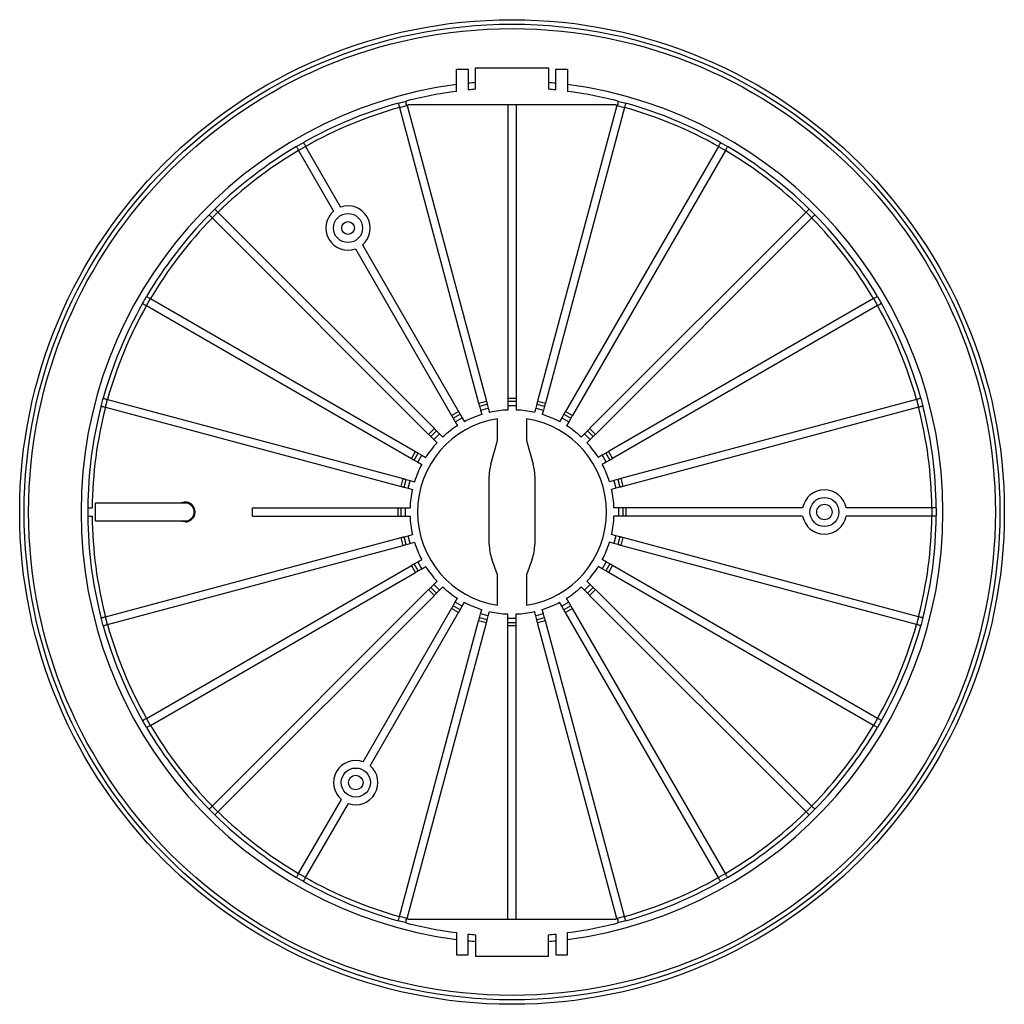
# Model space of a CAD drawing. Header units: millimetres. Extents: x 58 to 113, y 15 to 163.
# Tile 2 of 2: x 58 to 102, y 119 to 163. Entities that reach past the tile are written whole.
import ezdxf

# ---------------------------------------------------------------- set-up
doc = ezdxf.new("R2010")
doc.units = ezdxf.units.MM

msp = doc.modelspace()

# ---------------------------------------------------------------- linework, layer by layer
at = {"color": 7, "linetype": 'Continuous', "lineweight": 25}
for p, q in [((77.967, 159.3607), (77.967, 160.3586)), ((77.967, 160.3586), (78.487, 160.3586)), ((78.487, 160.3586), (78.487, 159.4221)), ((78.8178, 159.4535), (78.8178, 160.411)), ((78.8178, 160.411), (82.0778, 160.411)), ((82.0778, 160.411), (82.0778, 159.4535)), ((82.4086, 159.4221), (82.4086, 160.3586)), ((82.4086, 160.3586), (82.9286, 160.3586)), ((82.9286, 160.3586), (82.9286, 159.3607)), ((75.3665, 158.8311), (75.7142, 158.9243)), ((75.7176, 158.7509), (75.7176, 158.9118)), ((85.178, 158.9118), (85.178, 158.7509)), ((85.1813, 158.9243), (85.5291, 158.8311)), ((75.4183, 158.6379), (75.766, 158.7311)), ((75.4183, 158.6379), (78.9574, 145.4298)), ((75.7607, 158.7509), (75.7176, 158.7509)), ((75.766, 158.7311), (79.3051, 145.523)), ((75.847, 158.7509), (75.806, 158.7509)), ((80.2678, 158.7509), (75.847, 158.7509)), ((80.2678, 158.7509), (80.2678, 145.6497)), ((80.6278, 158.7509), (80.2678, 158.7509)), ((80.6278, 158.7509), (80.6278, 145.6497)), ((85.0486, 158.7509), (80.6278, 158.7509)), ((85.1296, 158.7311), (81.5905, 145.523)), ((85.4773, 158.6379), (81.9382, 145.4298)), ((85.0896, 158.7509), (85.0486, 158.7509)), ((85.1296, 158.7311), (85.4773, 158.6379)), ((85.178, 158.7509), (85.1349, 158.7509)), ((70.8115, 156.8935), (71.1233, 157.0735)), ((70.9115, 156.7203), (71.2233, 156.9003)), ((70.9115, 156.7203), (72.4783, 154.0064)), ((71.2233, 156.9003), (72.7901, 154.1864)), ((89.6723, 156.9003), (82.8353, 145.0582)), ((89.9841, 156.7203), (83.1471, 144.8782)), ((89.6723, 156.9003), (89.9841, 156.7203)), ((89.7723, 157.0735), (90.0841, 156.8935)), ((66.9132, 153.843), (67.1678, 154.0975)), ((93.7278, 154.0975), (93.9824, 153.843)), ((67.0546, 153.7015), (67.3092, 153.9561)), ((67.0546, 153.7015), (76.7236, 144.0325)), ((67.3092, 153.9561), (76.9782, 144.2871)), ((93.5864, 153.9561), (83.9174, 144.2871)), ((93.841, 153.7015), (84.172, 144.0325)), ((93.5864, 153.9561), (93.841, 153.7015)), ((73.4518, 152.3203), (77.7485, 144.8782)), ((73.7636, 152.5003), (78.0603, 145.0582)), ((63.9373, 149.8874), (64.1173, 150.1992)), ((64.1105, 149.7874), (64.2905, 150.0992)), ((64.2905, 150.0992), (76.1325, 143.2622)), ((96.6051, 150.0992), (84.7631, 143.2622)), ((96.6051, 150.0992), (96.7851, 149.7874)), ((96.7783, 150.1992), (96.9583, 149.8874)), ((64.1105, 149.7874), (75.9525, 142.9504)), ((96.7851, 149.7874), (84.9431, 142.9504)), ((62.0865, 145.2965), (62.1797, 145.6442)), ((80.2678, 145.6497), (80.6278, 145.6497)), ((80.2678, 145.6497), (80.2678, 145.5098)), ((80.6278, 145.6497), (80.6278, 145.5098)), ((98.7159, 145.6442), (98.8091, 145.2965)), ((62.2797, 145.2447), (62.3728, 145.5925)), ((62.2797, 145.2447), (75.4878, 141.7056)), ((62.3728, 145.5925), (75.5809, 142.0533)), ((78.9574, 145.4298), (79.3051, 145.523)), ((78.9936, 145.2947), (79.3413, 145.3878)), ((78.9936, 145.2947), (79.042, 145.1141)), ((79.042, 145.1141), (79.3897, 145.2073)), ((79.3413, 145.3878), (79.3897, 145.2073)), ((79.3897, 145.2073), (79.4424, 145.0107)), ((80.2678, 145.5098), (80.6278, 145.5098)), ((80.2678, 145.5098), (80.2678, 145.3229)), ((80.2678, 145.3229), (80.6278, 145.3229)), ((80.2678, 145.3229), (80.2678, 145.1194)), ((80.6278, 145.5098), (80.6278, 145.3229)), ((80.6278, 145.3229), (80.6278, 145.1194)), ((81.5059, 145.2073), (81.4532, 145.0107)), ((81.5543, 145.3878), (81.5059, 145.2073)), ((81.5059, 145.2073), (81.8536, 145.1141)), ((81.5543, 145.3878), (81.902, 145.2947)), ((81.5905, 145.523), (81.9382, 145.4298)), ((81.902, 145.2947), (81.8536, 145.1141)), ((98.5228, 145.5925), (85.3147, 142.0533)), ((98.6159, 145.2447), (85.4078, 141.7056)), ((98.5228, 145.5925), (98.6159, 145.2447)), ((77.7485, 144.8782), (78.0603, 145.0582)), ((77.8185, 144.757), (78.1302, 144.937)), ((77.9119, 144.5952), (78.2237, 144.7752)), ((78.1302, 144.937), (78.2237, 144.7752)), ((78.2237, 144.7752), (78.3255, 144.5989)), ((79.042, 145.1141), (79.0946, 144.9175)), ((81.8536, 145.1141), (81.801, 144.9175)), ((82.6719, 144.7752), (82.5701, 144.5989)), ((82.7653, 144.937), (82.6719, 144.7752)), ((82.6719, 144.7752), (82.9837, 144.5952)), ((82.7653, 144.937), (83.0771, 144.757)), ((82.8353, 145.0582), (83.1471, 144.8782)), ((77.8185, 144.757), (77.9119, 144.5952)), ((77.9119, 144.5952), (78.0137, 144.4189)), ((79.7978, 143.7611), (79.7978, 144.7326)), ((81.0978, 144.7326), (81.0978, 143.7611)), ((82.9837, 144.5952), (82.8819, 144.4189)), ((83.0771, 144.757), (82.9837, 144.5952)), ((76.7236, 144.0325), (76.9782, 144.2871)), ((76.8226, 143.9336), (77.0771, 144.1882)), ((76.8226, 143.9336), (76.9547, 143.8015)), ((76.9547, 143.8015), (77.2092, 144.056)), ((77.0771, 144.1882), (77.2092, 144.056)), ((77.2092, 144.056), (77.3532, 143.9121)), ((83.6863, 144.056), (83.5424, 143.9121)), ((83.8185, 144.1882), (83.6863, 144.056)), ((83.6863, 144.056), (83.9409, 143.8015)), ((83.8185, 144.1882), (84.073, 143.9336)), ((83.9174, 144.2871), (84.172, 144.0325)), ((84.073, 143.9336), (83.9409, 143.8015)), ((76.9547, 143.8015), (77.0986, 143.6575)), ((79.5013, 142.6975), (79.7978, 143.7611)), ((81.0978, 143.7611), (81.3943, 142.6975)), ((83.9409, 143.8015), (83.797, 143.6575)), ((75.9525, 142.9504), (76.1325, 143.2622)), ((76.0737, 142.8805), (76.2537, 143.1922)), ((76.2355, 142.787), (76.4155, 143.0988)), ((76.2537, 143.1922), (76.4155, 143.0988)), ((76.4155, 143.0988), (76.5918, 142.997)), ((84.4801, 143.0988), (84.3038, 142.997)), ((84.6419, 143.1922), (84.4801, 143.0988)), ((84.4801, 143.0988), (84.6601, 142.787)), ((84.6419, 143.1922), (84.8219, 142.8805)), ((84.7631, 143.2622), (84.9431, 142.9504)), ((76.0737, 142.8805), (76.2355, 142.787)), ((76.2355, 142.787), (76.4118, 142.6853)), ((84.6601, 142.787), (84.4838, 142.6853)), ((84.8219, 142.8805), (84.6601, 142.787)), ((79.4278, 139.1323), (79.4278, 142.1604)), ((81.4678, 142.1604), (81.4678, 139.1323)), ((75.4878, 141.7056), (75.5809, 142.0533)), ((75.6229, 141.6694), (75.7161, 142.0171)), ((75.7161, 142.0171), (75.8966, 141.9688)), ((75.8034, 141.621), (75.8966, 141.9688)), ((75.8966, 141.9688), (76.0932, 141.9161)), ((84.999, 141.9688), (84.8024, 141.9161)), ((85.1795, 142.0171), (84.999, 141.9688)), ((84.999, 141.9688), (85.0922, 141.621)), ((85.1795, 142.0171), (85.2727, 141.6694)), ((85.3147, 142.0533), (85.4078, 141.7056)), ((75.6229, 141.6694), (75.8034, 141.621)), ((75.8034, 141.621), (76, 141.5684)), ((85.0922, 141.621), (84.8956, 141.5684)), ((85.2727, 141.6694), (85.0922, 141.621)), ((61.8289, 140.1629), (61.8289, 140.9629)), ((61.487, 140.7429), (61.487, 140.3829)), ((61.487, 140.7429), (61.6879, 140.7429)), ((61.487, 140.3829), (61.6879, 140.3829)), ((68.8478, 140.7429), (75.361, 140.7429)), ((68.8478, 140.3829), (68.8478, 140.7429)), ((68.8478, 140.3829), (75.361, 140.3829)), ((75.361, 140.3829), (75.361, 140.7429)), ((75.361, 140.7429), (75.5009, 140.7429)), ((75.361, 140.3829), (75.5009, 140.3829)), ((75.5009, 140.3829), (75.5009, 140.7429)), ((75.5009, 140.7429), (75.6878, 140.7429)), ((75.5009, 140.3829), (75.6878, 140.3829)), ((75.6878, 140.3829), (75.6878, 140.7429)), ((75.6878, 140.7429), (75.8914, 140.7429)), ((75.6878, 140.3829), (75.8914, 140.3829)), ((85.2078, 140.7429), (85.0042, 140.7429)), ((85.2078, 140.3829), (85.0042, 140.3829)), ((85.2078, 140.7429), (85.2078, 140.3829)), ((85.3947, 140.7429), (85.2078, 140.7429)), ((85.3947, 140.3829), (85.2078, 140.3829)), ((85.3947, 140.7429), (85.3947, 140.3829)), ((85.5346, 140.7429), (85.3947, 140.7429)), ((85.5346, 140.3829), (85.3947, 140.3829)), ((85.5346, 140.7429), (85.5346, 140.3829)), ((93.4351, 140.7429), (85.5346, 140.7429)), ((93.4351, 140.3829), (85.5346, 140.3829)), ((99.2086, 140.7429), (95.3821, 140.7429)), ((99.2086, 140.3829), (95.3821, 140.3829)), ((99.2086, 140.7429), (99.2086, 140.3829)), ((99.4086, 140.7429), (99.2086, 140.7429)), ((99.4086, 140.3829), (99.2086, 140.3829)), ((99.4086, 140.7429), (99.4086, 140.3829)), ((75.6229, 139.4565), (75.8034, 139.5048)), ((75.8034, 139.5048), (76, 139.5575)), ((75.8966, 139.1571), (75.8034, 139.5048)), ((85.0922, 139.5048), (84.8956, 139.5575)), ((85.0922, 139.5048), (84.999, 139.1571)), ((85.2727, 139.4565), (85.0922, 139.5048)), ((62.2797, 135.8811), (75.4878, 139.4202)), ((62.3728, 135.5334), (75.5809, 139.0725)), ((75.5809, 139.0725), (75.4878, 139.4202)), ((75.7161, 139.1087), (75.6229, 139.4565)), ((75.7161, 139.1087), (75.8966, 139.1571)), ((75.8966, 139.1571), (76.0932, 139.2098)), ((84.999, 139.1571), (84.8024, 139.2098)), ((85.1795, 139.1087), (84.999, 139.1571)), ((85.2727, 139.4565), (85.1795, 139.1087)), ((85.4078, 139.4202), (85.3147, 139.0725)), ((98.5228, 135.5334), (85.3147, 139.0725)), ((98.6159, 135.8811), (85.4078, 139.4202)), ((64.1105, 131.3384), (75.9525, 138.1754)), ((76.1325, 137.8637), (75.9525, 138.1754)), ((76.0737, 138.2454), (76.2355, 138.3388)), ((76.2537, 137.9336), (76.0737, 138.2454)), ((76.2355, 138.3388), (76.4118, 138.4406)), ((76.4155, 138.027), (76.2355, 138.3388)), ((79.7978, 137.7611), (79.5478, 138.4501)), ((81.3478, 138.4501), (81.0978, 137.7611)), ((84.6601, 138.3388), (84.4801, 138.027)), ((84.6601, 138.3388), (84.4838, 138.4406)), ((84.8219, 138.2454), (84.6419, 137.9336)), ((84.8219, 138.2454), (84.6601, 138.3388)), ((84.9431, 138.1754), (84.7631, 137.8637)), ((96.7851, 131.3384), (84.9431, 138.1754)), ((64.2905, 131.0266), (76.1325, 137.8637)), ((76.2537, 137.9336), (76.4155, 138.027)), ((76.4155, 138.027), (76.5918, 138.1288)), ((79.7978, 136.3933), (79.7978, 137.7611)), ((81.0978, 137.7611), (81.0978, 136.3933)), ((84.4801, 138.027), (84.3038, 138.1288)), ((84.6419, 137.9336), (84.4801, 138.027)), ((96.6051, 131.0266), (84.7631, 137.8637)), ((76.8226, 137.1922), (76.9547, 137.3244)), ((76.9547, 137.3244), (77.0986, 137.4683)), ((77.2092, 137.0698), (76.9547, 137.3244)), ((83.9409, 137.3244), (83.6863, 137.0698)), ((83.9409, 137.3244), (83.797, 137.4683)), ((84.073, 137.1922), (83.9409, 137.3244)), ((67.0546, 127.4243), (76.7236, 137.0933)), ((76.9782, 136.8388), (76.7236, 137.0933)), ((77.0771, 136.9377), (76.8226, 137.1922)), ((77.0771, 136.9377), (77.2092, 137.0698)), ((77.2092, 137.0698), (77.3532, 137.2138)), ((83.6863, 137.0698), (83.5424, 137.2138)), ((83.8185, 136.9377), (83.6863, 137.0698)), ((84.073, 137.1922), (83.8185, 136.9377)), ((84.172, 137.0933), (83.9174, 136.8388)), ((93.841, 127.4243), (84.172, 137.0933)), ((67.3092, 127.1698), (76.9782, 136.8388)), ((77.8185, 136.3688), (77.9119, 136.5306)), ((77.9119, 136.5306), (78.0137, 136.7069)), ((78.2237, 136.3506), (77.9119, 136.5306)), ((78.2237, 136.3506), (78.3255, 136.5269)), ((82.6719, 136.3506), (82.5701, 136.5269)), ((82.9837, 136.5306), (82.6719, 136.3506)), ((82.9837, 136.5306), (82.8819, 136.7069)), ((83.0771, 136.3688), (82.9837, 136.5306)), ((93.5864, 127.1698), (83.9174, 136.8388)), ((73.7983, 129.4056), (77.7485, 136.2477)), ((74.11, 129.2256), (78.0603, 136.0677)), ((78.0603, 136.0677), (77.7485, 136.2477)), ((78.1302, 136.1888), (77.8185, 136.3688)), ((78.1302, 136.1888), (78.2237, 136.3506)), ((78.9936, 135.8312), (79.042, 136.0117)), ((79.042, 136.0117), (79.0946, 136.2083)), ((79.3897, 135.9185), (79.042, 136.0117)), ((79.3897, 135.9185), (79.4424, 136.1152)), ((80.2678, 135.8029), (80.2678, 136.0065)), ((80.6278, 135.8029), (80.6278, 136.0065)), ((81.5059, 135.9185), (81.4532, 136.1152)), ((81.8536, 136.0117), (81.5059, 135.9185)), ((81.8536, 136.0117), (81.801, 136.2083)), ((81.902, 135.8312), (81.8536, 136.0117)), ((82.7653, 136.1888), (82.6719, 136.3506)), ((83.0771, 136.3688), (82.7653, 136.1888)), ((83.1471, 136.2477), (82.8353, 136.0677)), ((89.6723, 124.2256), (82.8353, 136.0677)), ((89.9841, 124.4056), (83.1471, 136.2477)), ((62.1797, 135.4816), (62.0865, 135.8294)), ((62.3728, 135.5334), (62.2797, 135.8811)), ((75.4183, 122.488), (78.9574, 135.6961)), ((75.766, 122.3948), (79.3051, 135.6029)), ((79.3051, 135.6029), (78.9574, 135.6961)), ((79.3413, 135.738), (78.9936, 135.8312)), ((79.3413, 135.738), (79.3897, 135.9185)), ((80.6278, 135.8029), (80.2678, 135.8029)), ((80.2678, 135.6161), (80.2678, 135.8029)), ((80.6278, 135.6161), (80.2678, 135.6161)), ((80.2678, 135.4762), (80.2678, 135.6161)), ((80.6278, 135.6161), (80.6278, 135.8029)), ((80.6278, 135.4762), (80.6278, 135.6161)), ((81.5543, 135.738), (81.5059, 135.9185)), ((81.902, 135.8312), (81.5543, 135.738)), ((81.9382, 135.6961), (81.5905, 135.6029)), ((85.1296, 122.3948), (81.5905, 135.6029)), ((85.4773, 122.488), (81.9382, 135.6961)), ((98.6159, 135.8811), (98.5228, 135.5334)), ((98.8091, 135.8294), (98.7159, 135.4816)), ((80.6278, 135.4762), (80.2678, 135.4762)), ((80.2678, 122.375), (80.2678, 135.4762)), ((80.6278, 122.375), (80.6278, 135.4762)), ((64.1173, 130.9266), (63.9373, 131.2384)), ((64.2905, 131.0266), (64.1105, 131.3384)), ((96.7851, 131.3384), (96.6051, 131.0266)), ((96.9583, 131.2384), (96.7783, 130.9266)), ((70.9115, 124.4056), (72.8248, 127.7194)), ((67.1678, 127.0283), (66.9132, 127.2829)), ((67.3092, 127.1698), (67.0546, 127.4243)), ((71.2233, 124.2256), (73.1365, 127.5394)), ((93.841, 127.4243), (93.5864, 127.1698)), ((93.9824, 127.2829), (93.7278, 127.0283)), ((71.1233, 124.0524), (70.8115, 124.2324)), ((71.2233, 124.2256), (70.9115, 124.4056)), ((89.9841, 124.4056), (89.6723, 124.2256)), ((90.0841, 124.2324), (89.7723, 124.0524)), ((75.766, 122.3948), (75.4183, 122.488)), ((75.7176, 122.214), (75.7176, 122.375)), ((75.7176, 122.375), (75.7607, 122.375)), ((75.806, 122.375), (75.847, 122.375)), ((75.847, 122.375), (80.2678, 122.375)), ((80.2678, 122.375), (80.6278, 122.375)), ((80.6278, 122.375), (85.0486, 122.375)), ((85.0486, 122.375), (85.0896, 122.375)), ((85.4773, 122.488), (85.1296, 122.3948)), ((85.1349, 122.375), (85.178, 122.375)), ((85.178, 122.375), (85.178, 122.214)), ((75.7142, 122.2016), (75.3665, 122.2948)), ((85.5291, 122.2948), (85.1813, 122.2016)), ((77.967, 121.7651), (77.967, 120.7673)), ((78.487, 120.7673), (78.487, 121.7038)), ((78.8178, 121.6723), (78.8178, 120.7148)), ((82.0778, 120.7148), (82.0778, 121.6723)), ((82.4086, 121.7038), (82.4086, 120.7673)), ((82.9286, 120.7673), (82.9286, 121.7651)), ((77.967, 120.7673), (78.487, 120.7673)), ((78.8178, 120.7148), (82.0778, 120.7148)), ((82.4086, 120.7673), (82.9286, 120.7673))]:
    msp.add_line(p, q, dxfattribs=at)
at = {"color": 7, "linetype": 'Continuous', "lineweight": 25, "flags": 128}
for points in [[(75.7142, 158.9243), (75.7143, 158.9241), (75.7145, 158.9235), (75.7147, 158.9225), (75.7151, 158.9211), (75.7156, 158.9194), (75.7161, 158.9172), (75.7168, 158.9147), (75.7176, 158.9118)], [(75.7145, 158.9234), (75.7149, 158.9235), (75.7152, 158.9236), (75.7156, 158.9237), (75.716, 158.9238), (75.7164, 158.9239), (75.7168, 158.924), (75.7172, 158.9241), (75.7176, 158.9242)], [(85.1813, 158.9243), (85.1813, 158.9241), (85.1811, 158.9235), (85.1809, 158.9225), (85.1805, 158.9211), (85.18, 158.9194), (85.1795, 158.9172), (85.1788, 158.9147), (85.178, 158.9118)], [(85.178, 158.9242), (85.1784, 158.9241), (85.1788, 158.924), (85.1792, 158.9239), (85.1796, 158.9238), (85.18, 158.9237), (85.1803, 158.9236), (85.1807, 158.9235), (85.1811, 158.9234)], [(75.3665, 158.8311), (75.3675, 158.8274), (75.3705, 158.8164), (75.3752, 158.7985), (75.3817, 158.7745), (75.3895, 158.7452), (75.3985, 158.7118), (75.4082, 158.6756), (75.4183, 158.6379)], [(75.7607, 158.7509), (75.7614, 158.7484), (75.762, 158.7459), (75.7627, 158.7434), (75.7634, 158.741), (75.764, 158.7385), (75.7647, 158.736), (75.7653, 158.7335), (75.766, 158.7311)], [(85.1349, 158.7509), (85.1342, 158.7484), (85.1336, 158.7459), (85.1329, 158.7434), (85.1322, 158.741), (85.1316, 158.7385), (85.1309, 158.736), (85.1302, 158.7335), (85.1296, 158.7311)], [(85.5291, 158.8311), (85.5281, 158.8274), (85.5251, 158.8164), (85.5204, 158.7985), (85.5139, 158.7745), (85.5061, 158.7452), (85.4971, 158.7118), (85.4874, 158.6756), (85.4773, 158.6379)], [(70.8115, 156.8935), (70.8134, 156.8901), (70.8191, 156.8803), (70.8284, 156.8643), (70.8408, 156.8427), (70.856, 156.8165), (70.8732, 156.7865), (70.892, 156.7541), (70.9115, 156.7203)], [(71.1233, 157.0735), (71.1252, 157.0701), (71.1309, 157.0603), (71.1401, 157.0443), (71.1526, 157.0227), (71.1677, 156.9965), (71.185, 156.9665), (71.2038, 156.9341), (71.2233, 156.9003)], [(89.7723, 157.0735), (89.7704, 157.0701), (89.7647, 157.0603), (89.7555, 157.0443), (89.743, 157.0227), (89.7279, 156.9965), (89.7106, 156.9665), (89.6918, 156.9341), (89.6723, 156.9003)], [(90.0841, 156.8935), (90.0822, 156.8901), (90.0765, 156.8803), (90.0672, 156.8643), (90.0548, 156.8427), (90.0396, 156.8165), (90.0224, 156.7865), (90.0036, 156.7541), (89.9841, 156.7203)], [(67.1678, 154.0975), (67.1705, 154.0948), (67.1785, 154.0868), (67.1916, 154.0737), (67.2092, 154.0561), (67.2306, 154.0347), (67.2551, 154.0102), (67.2816, 153.9837), (67.3092, 153.9561)], [(93.7278, 154.0975), (93.7251, 154.0948), (93.7171, 154.0868), (93.704, 154.0737), (93.6864, 154.0561), (93.665, 154.0347), (93.6405, 154.0102), (93.614, 153.9837), (93.5864, 153.9561)], [(66.9132, 153.843), (66.9159, 153.8402), (66.924, 153.8322), (66.937, 153.8191), (66.9546, 153.8015), (66.9761, 153.7801), (67.0005, 153.7557), (67.027, 153.7291), (67.0546, 153.7015)], [(93.9824, 153.843), (93.9797, 153.8402), (93.9716, 153.8322), (93.9586, 153.8191), (93.941, 153.8015), (93.9195, 153.7801), (93.8951, 153.7557), (93.8686, 153.7291), (93.841, 153.7015)], [(64.1173, 150.1992), (64.1206, 150.1973), (64.1304, 150.1916), (64.1464, 150.1824), (64.168, 150.1699), (64.1942, 150.1548), (64.2242, 150.1375), (64.2567, 150.1187), (64.2905, 150.0992)], [(96.7783, 150.1992), (96.775, 150.1973), (96.7652, 150.1916), (96.7491, 150.1824), (96.7276, 150.1699), (96.7014, 150.1548), (96.6714, 150.1375), (96.6389, 150.1187), (96.6051, 150.0992)], [(63.9373, 149.8874), (63.9406, 149.8855), (63.9504, 149.8798), (63.9664, 149.8706), (63.988, 149.8582), (64.0142, 149.843), (64.0442, 149.8257), (64.0767, 149.807), (64.1105, 149.7874)], [(96.9583, 149.8874), (96.955, 149.8855), (96.9452, 149.8798), (96.9291, 149.8706), (96.9076, 149.8582), (96.8814, 149.843), (96.8514, 149.8257), (96.8189, 149.807), (96.7851, 149.7874)], [(62.1797, 145.6442), (62.1834, 145.6432), (62.1944, 145.6403), (62.2122, 145.6355), (62.2362, 145.6291), (62.2655, 145.6212), (62.2989, 145.6123), (62.3351, 145.6026), (62.3728, 145.5925)], [(98.7159, 145.6442), (98.7122, 145.6432), (98.7012, 145.6403), (98.6834, 145.6355), (98.6594, 145.6291), (98.6301, 145.6212), (98.5967, 145.6123), (98.5604, 145.6026), (98.5228, 145.5925)], [(62.0865, 145.2965), (62.0902, 145.2955), (62.1012, 145.2925), (62.119, 145.2878), (62.1431, 145.2813), (62.1723, 145.2735), (62.2057, 145.2645), (62.242, 145.2548), (62.2797, 145.2447)], [(78.9574, 145.4298), (78.9624, 145.4111), (78.9673, 145.3926), (78.9722, 145.3744), (78.9769, 145.3568), (78.9815, 145.3399), (78.9858, 145.3237), (78.9898, 145.3086), (78.9936, 145.2947)], [(79.3051, 145.523), (79.3101, 145.5043), (79.3151, 145.4858), (79.3199, 145.4676), (79.3247, 145.45), (79.3292, 145.433), (79.3335, 145.4169), (79.3376, 145.4018), (79.3413, 145.3878)], [(81.5905, 145.523), (81.5855, 145.5043), (81.5805, 145.4858), (81.5757, 145.4676), (81.5709, 145.45), (81.5664, 145.433), (81.5621, 145.4169), (81.558, 145.4018), (81.5543, 145.3878)], [(81.9382, 145.4298), (81.9332, 145.4111), (81.9283, 145.3926), (81.9234, 145.3744), (81.9187, 145.3568), (81.9141, 145.3399), (81.9098, 145.3237), (81.9058, 145.3086), (81.902, 145.2947)], [(98.8091, 145.2965), (98.8054, 145.2955), (98.7944, 145.2925), (98.7766, 145.2878), (98.7525, 145.2813), (98.7233, 145.2735), (98.6899, 145.2645), (98.6536, 145.2548), (98.6159, 145.2447)], [(77.7485, 144.8782), (77.7582, 144.8615), (77.7678, 144.8449), (77.7772, 144.8286), (77.7863, 144.8128), (77.7951, 144.7976), (77.8034, 144.7831), (77.8112, 144.7696), (77.8185, 144.757)], [(78.0603, 145.0582), (78.07, 145.0415), (78.0795, 145.0249), (78.0889, 145.0086), (78.0981, 144.9928), (78.1068, 144.9776), (78.1152, 144.9631), (78.123, 144.9496), (78.1302, 144.937)], [(82.8353, 145.0582), (82.8256, 145.0415), (82.8161, 145.0249), (82.8067, 145.0086), (82.7975, 144.9928), (82.7887, 144.9776), (82.7804, 144.9631), (82.7726, 144.9496), (82.7653, 144.937)], [(83.1471, 144.8782), (83.1374, 144.8615), (83.1278, 144.8449), (83.1184, 144.8286), (83.1093, 144.8128), (83.1005, 144.7976), (83.0922, 144.7831), (83.0844, 144.7696), (83.0771, 144.757)], [(76.7236, 144.0325), (76.7373, 144.0189), (76.7508, 144.0053), (76.7641, 143.992), (76.777, 143.9791), (76.7895, 143.9667), (76.8013, 143.9549), (76.8123, 143.9438), (76.8226, 143.9336)], [(76.9782, 144.2871), (76.9919, 144.2734), (77.0054, 144.2599), (77.0187, 144.2466), (77.0316, 144.2337), (77.044, 144.2213), (77.0558, 144.2095), (77.0669, 144.1984), (77.0771, 144.1882)], [(83.9174, 144.2871), (83.9037, 144.2734), (83.8902, 144.2599), (83.8769, 144.2466), (83.864, 144.2337), (83.8516, 144.2213), (83.8398, 144.2095), (83.8287, 144.1984), (83.8185, 144.1882)], [(84.172, 144.0325), (84.1583, 144.0189), (84.1447, 144.0053), (84.1315, 143.992), (84.1185, 143.9791), (84.1061, 143.9667), (84.0943, 143.9549), (84.0833, 143.9438), (84.073, 143.9336)], [(76.1325, 143.2622), (76.1493, 143.2525), (76.1659, 143.243), (76.1821, 143.2336), (76.1979, 143.2244), (76.2131, 143.2156), (76.2276, 143.2073), (76.2411, 143.1995), (76.2537, 143.1922)], [(84.7631, 143.2622), (84.7463, 143.2525), (84.7297, 143.243), (84.7135, 143.2336), (84.6976, 143.2244), (84.6824, 143.2156), (84.668, 143.2073), (84.6544, 143.1995), (84.6419, 143.1922)], [(75.9525, 142.9504), (75.9693, 142.9408), (75.9859, 142.9312), (76.0021, 142.9218), (76.0179, 142.9127), (76.0331, 142.9039), (76.0476, 142.8955), (76.0611, 142.8877), (76.0737, 142.8805)], [(84.9431, 142.9504), (84.9263, 142.9408), (84.9097, 142.9312), (84.8935, 142.9218), (84.8776, 142.9127), (84.8624, 142.9039), (84.848, 142.8955), (84.8344, 142.8877), (84.8219, 142.8805)], [(75.4878, 141.7056), (75.5064, 141.7006), (75.5249, 141.6957), (75.5431, 141.6908), (75.5607, 141.6861), (75.5777, 141.6815), (75.5938, 141.6772), (75.6089, 141.6732), (75.6229, 141.6694)], [(75.5809, 142.0533), (75.5996, 142.0483), (75.6181, 142.0434), (75.6363, 142.0385), (75.6539, 142.0338), (75.6709, 142.0293), (75.687, 142.0249), (75.7021, 142.0209), (75.7161, 142.0171)], [(85.3147, 142.0533), (85.296, 142.0483), (85.2775, 142.0434), (85.2593, 142.0385), (85.2417, 142.0338), (85.2247, 142.0293), (85.2086, 142.0249), (85.1935, 142.0209), (85.1795, 142.0171)], [(85.4078, 141.7056), (85.3891, 141.7006), (85.3706, 141.6957), (85.3525, 141.6908), (85.3349, 141.6861), (85.3179, 141.6815), (85.3018, 141.6772), (85.2867, 141.6732), (85.2727, 141.6694)], [(65.8478, 140.121), (65.7043, 140.145), (65.6642, 140.161)], [(75.4878, 139.4202), (75.5064, 139.4252), (75.5249, 139.4302), (75.5431, 139.4351), (75.5607, 139.4398), (75.5777, 139.4443), (75.5938, 139.4487), (75.6089, 139.4527), (75.6229, 139.4565)], [(75.5809, 139.0725), (75.5996, 139.0775), (75.6181, 139.0825), (75.6363, 139.0873), (75.6539, 139.0921), (75.6709, 139.0966), (75.687, 139.1009), (75.7021, 139.105), (75.7161, 139.1087)], [(85.3147, 139.0725), (85.296, 139.0775), (85.2775, 139.0825), (85.2593, 139.0873), (85.2417, 139.0921), (85.2247, 139.0966), (85.2086, 139.1009), (85.1935, 139.105), (85.1795, 139.1087)], [(85.4078, 139.4202), (85.3891, 139.4252), (85.3706, 139.4302), (85.3525, 139.4351), (85.3349, 139.4398), (85.3179, 139.4443), (85.3018, 139.4487), (85.2867, 139.4527), (85.2727, 139.4565)], [(75.9525, 138.1754), (75.9693, 138.1851), (75.9859, 138.1947), (76.0021, 138.2041), (76.0179, 138.2132), (76.0331, 138.222), (76.0476, 138.2303), (76.0611, 138.2381), (76.0737, 138.2454)], [(84.9431, 138.1754), (84.9263, 138.1851), (84.9097, 138.1947), (84.8935, 138.2041), (84.8776, 138.2132), (84.8624, 138.222), (84.848, 138.2303), (84.8344, 138.2381), (84.8219, 138.2454)], [(76.1325, 137.8637), (76.1493, 137.8733), (76.1659, 137.8829), (76.1821, 137.8923), (76.1979, 137.9014), (76.2131, 137.9102), (76.2276, 137.9185), (76.2411, 137.9264), (76.2537, 137.9336)], [(84.7631, 137.8637), (84.7463, 137.8733), (84.7297, 137.8829), (84.7135, 137.8923), (84.6976, 137.9014), (84.6824, 137.9102), (84.668, 137.9185), (84.6544, 137.9264), (84.6419, 137.9336)], [(76.7236, 137.0933), (76.7373, 137.107), (76.7508, 137.1205), (76.7641, 137.1338), (76.777, 137.1467), (76.7895, 137.1591), (76.8013, 137.1709), (76.8123, 137.182), (76.8226, 137.1922)], [(76.9782, 136.8388), (76.9919, 136.8524), (77.0054, 136.866), (77.0187, 136.8793), (77.0316, 136.8922), (77.044, 136.9046), (77.0558, 136.9164), (77.0669, 136.9275), (77.0771, 136.9377)], [(83.9174, 136.8388), (83.9037, 136.8524), (83.8902, 136.866), (83.8769, 136.8793), (83.864, 136.8922), (83.8516, 136.9046), (83.8398, 136.9164), (83.8287, 136.9275), (83.8185, 136.9377)], [(84.172, 137.0933), (84.1583, 137.107), (84.1447, 137.1205), (84.1315, 137.1338), (84.1185, 137.1467), (84.1061, 137.1591), (84.0943, 137.1709), (84.0833, 137.182), (84.073, 137.1922)], [(77.7485, 136.2477), (77.7582, 136.2644), (77.7678, 136.281), (77.7772, 136.2973), (77.7863, 136.3131), (77.7951, 136.3283), (77.8034, 136.3427), (77.8112, 136.3563), (77.8185, 136.3688)], [(78.0603, 136.0677), (78.07, 136.0844), (78.0795, 136.101), (78.0889, 136.1173), (78.0981, 136.1331), (78.1068, 136.1483), (78.1152, 136.1627), (78.123, 136.1763), (78.1302, 136.1888)], [(82.8353, 136.0677), (82.8256, 136.0844), (82.8161, 136.101), (82.8067, 136.1173), (82.7975, 136.1331), (82.7887, 136.1483), (82.7804, 136.1627), (82.7726, 136.1763), (82.7653, 136.1888)], [(83.1471, 136.2477), (83.1374, 136.2644), (83.1278, 136.281), (83.1184, 136.2973), (83.1093, 136.3131), (83.1005, 136.3283), (83.0922, 136.3427), (83.0844, 136.3563), (83.0771, 136.3688)], [(62.0865, 135.8294), (62.0902, 135.8304), (62.1012, 135.8333), (62.119, 135.8381), (62.1431, 135.8445), (62.1723, 135.8524), (62.2057, 135.8613), (62.242, 135.871), (62.2797, 135.8811)], [(62.1797, 135.4816), (62.1834, 135.4826), (62.1944, 135.4856), (62.2122, 135.4904), (62.2362, 135.4968), (62.2655, 135.5047), (62.2989, 135.5136), (62.3351, 135.5233), (62.3728, 135.5334)], [(78.9574, 135.6961), (78.9624, 135.7148), (78.9673, 135.7333), (78.9722, 135.7514), (78.9769, 135.769), (78.9815, 135.786), (78.9858, 135.8021), (78.9898, 135.8172), (78.9936, 135.8312)], [(79.3051, 135.6029), (79.3101, 135.6216), (79.3151, 135.6401), (79.3199, 135.6582), (79.3247, 135.6759), (79.3292, 135.6928), (79.3335, 135.7089), (79.3376, 135.7241), (79.3413, 135.738)], [(81.5905, 135.6029), (81.5855, 135.6216), (81.5805, 135.6401), (81.5757, 135.6582), (81.5709, 135.6759), (81.5664, 135.6928), (81.5621, 135.7089), (81.558, 135.7241), (81.5543, 135.738)], [(81.9382, 135.6961), (81.9332, 135.7148), (81.9283, 135.7333), (81.9234, 135.7514), (81.9187, 135.769), (81.9141, 135.786), (81.9098, 135.8021), (81.9058, 135.8172), (81.902, 135.8312)], [(98.7159, 135.4816), (98.7122, 135.4826), (98.7012, 135.4856), (98.6834, 135.4904), (98.6594, 135.4968), (98.6301, 135.5047), (98.5967, 135.5136), (98.5604, 135.5233), (98.5228, 135.5334)], [(98.8091, 135.8294), (98.8054, 135.8304), (98.7944, 135.8333), (98.7766, 135.8381), (98.7525, 135.8445), (98.7233, 135.8524), (98.6899, 135.8613), (98.6536, 135.871), (98.6159, 135.8811)], [(63.9373, 131.2384), (63.9406, 131.2403), (63.9504, 131.246), (63.9664, 131.2553), (63.988, 131.2677), (64.0142, 131.2829), (64.0442, 131.3001), (64.0767, 131.3189), (64.1105, 131.3384)], [(96.9583, 131.2384), (96.955, 131.2403), (96.9452, 131.246), (96.9291, 131.2553), (96.9076, 131.2677), (96.8814, 131.2829), (96.8514, 131.3001), (96.8189, 131.3189), (96.7851, 131.3384)], [(64.1173, 130.9266), (64.1206, 130.9286), (64.1304, 130.9343), (64.1464, 130.9435), (64.168, 130.9559), (64.1942, 130.9711), (64.2242, 130.9884), (64.2567, 131.0071), (64.2905, 131.0266)], [(96.7783, 130.9266), (96.775, 130.9286), (96.7652, 130.9343), (96.7491, 130.9435), (96.7276, 130.9559), (96.7014, 130.9711), (96.6714, 130.9884), (96.6389, 131.0071), (96.6051, 131.0266)], [(66.9132, 127.2829), (66.9159, 127.2856), (66.924, 127.2937), (66.937, 127.3067), (66.9546, 127.3243), (66.9761, 127.3457), (67.0005, 127.3702), (67.027, 127.3967), (67.0546, 127.4243)], [(67.1678, 127.0283), (67.1705, 127.0311), (67.1785, 127.0391), (67.1916, 127.0522), (67.2092, 127.0698), (67.2306, 127.0912), (67.2551, 127.1156), (67.2816, 127.1422), (67.3092, 127.1698)], [(93.7278, 127.0283), (93.7251, 127.0311), (93.7171, 127.0391), (93.704, 127.0522), (93.6864, 127.0698), (93.665, 127.0912), (93.6405, 127.1156), (93.614, 127.1422), (93.5864, 127.1698)], [(93.9824, 127.2829), (93.9797, 127.2856), (93.9716, 127.2937), (93.9586, 127.3067), (93.941, 127.3243), (93.9195, 127.3457), (93.8951, 127.3702), (93.8686, 127.3967), (93.841, 127.4243)], [(70.8115, 124.2324), (70.8134, 124.2357), (70.8191, 124.2456), (70.8284, 124.2616), (70.8408, 124.2831), (70.856, 124.3094), (70.8732, 124.3393), (70.892, 124.3718), (70.9115, 124.4056)], [(71.1233, 124.0524), (71.1252, 124.0557), (71.1309, 124.0656), (71.1401, 124.0816), (71.1526, 124.1031), (71.1677, 124.1294), (71.185, 124.1593), (71.2038, 124.1918), (71.2233, 124.2256)], [(89.7723, 124.0524), (89.7704, 124.0557), (89.7647, 124.0656), (89.7555, 124.0816), (89.743, 124.1031), (89.7279, 124.1294), (89.7106, 124.1593), (89.6918, 124.1918), (89.6723, 124.2256)], [(90.0841, 124.2324), (90.0822, 124.2357), (90.0765, 124.2456), (90.0672, 124.2616), (90.0548, 124.2831), (90.0396, 124.3094), (90.0224, 124.3393), (90.0036, 124.3718), (89.9841, 124.4056)], [(75.3665, 122.2948), (75.3675, 122.2985), (75.3705, 122.3095), (75.3752, 122.3273), (75.3817, 122.3514), (75.3895, 122.3806), (75.3985, 122.414), (75.4082, 122.4503), (75.4183, 122.488)], [(75.7607, 122.375), (75.7614, 122.3775), (75.762, 122.3799), (75.7627, 122.3824), (75.7634, 122.3849), (75.764, 122.3874), (75.7647, 122.3898), (75.7653, 122.3923), (75.766, 122.3948)], [(85.1349, 122.375), (85.1342, 122.3775), (85.1336, 122.3799), (85.1329, 122.3824), (85.1322, 122.3849), (85.1316, 122.3874), (85.1309, 122.3898), (85.1302, 122.3923), (85.1296, 122.3948)], [(85.5291, 122.2948), (85.5281, 122.2985), (85.5251, 122.3095), (85.5204, 122.3273), (85.5139, 122.3514), (85.5061, 122.3806), (85.4971, 122.414), (85.4874, 122.4503), (85.4773, 122.488)], [(75.7142, 122.2016), (75.7143, 122.2018), (75.7145, 122.2024), (75.7147, 122.2034), (75.7151, 122.2047), (75.7156, 122.2065), (75.7161, 122.2086), (75.7168, 122.2111), (75.7176, 122.214)], [(75.7176, 122.2016), (75.7172, 122.2017), (75.7168, 122.2018), (75.7164, 122.2019), (75.716, 122.202), (75.7156, 122.2021), (75.7152, 122.2022), (75.7149, 122.2023), (75.7145, 122.2024)], [(85.1813, 122.2016), (85.1813, 122.2018), (85.1811, 122.2024), (85.1809, 122.2034), (85.1805, 122.2047), (85.18, 122.2065), (85.1795, 122.2086), (85.1788, 122.2111), (85.178, 122.214)], [(85.1811, 122.2024), (85.1807, 122.2023), (85.1803, 122.2022), (85.18, 122.2021), (85.1796, 122.202), (85.1792, 122.2019), (85.1788, 122.2018), (85.1784, 122.2017), (85.178, 122.2016)]]:
    msp.add_lwpolyline(points, dxfattribs=at)
at = {"color": 7, "linetype": 'Continuous', "lineweight": 25}
for centre, radius in [((80.4478, 140.5629), 22), ((80.4478, 140.5629), 21.8), ((80.4478, 140.5629), 21.6), ((73.121, 153.2533), 0.65), ((73.121, 153.2533), 0.2841), ((94.4086, 140.5629), 0.65), ((94.4086, 140.5629), 0.3442), ((73.4674, 128.4725), 0.65), ((73.4674, 128.4725), 0.3242)]:
    msp.add_circle(centre, radius, dxfattribs=at)
for centre, radius, start, end in [((80.4478, 140.5629), 19.26, 94.85483, 95.84319), ((80.4478, 140.5629), 19.26, 84.15681, 85.14517), ((80.4478, 140.5629), 19.26, 97.40055, 262.59945), ((80.4478, 140.5629), 18.9608, 97.518, 104.44638), ((80.4478, 140.5629), 18.9608, 94.93162, 95.93572), ((80.4478, 140.5629), 18.9608, 84.06428, 85.06838), ((80.4478, 140.5629), 19.26, 277.40055, 82.59945), ((80.4478, 140.5629), 18.9608, 75.55362, 82.482), ((80.4478, 140.5629), 18.9608, 105.54393, 119.45607), ((80.4478, 140.5629), 18.7608, 105.54973, 119.45027), ((80.4478, 140.5629), 18.7608, 104.19568, 104.45027), ((80.4478, 140.5629), 18.7608, 75.54973, 75.80432), ((80.4478, 140.5629), 18.7608, 60.54973, 74.45027), ((80.4478, 140.5629), 18.9608, 60.54393, 74.45607), ((80.4478, 140.5629), 18.9608, 120.54393, 134.45607), ((80.4478, 140.5629), 18.7608, 120.54973, 134.45027), ((80.4478, 140.5629), 18.7608, 45.54973, 59.45027), ((80.4478, 140.5629), 18.9608, 45.54393, 59.45607), ((73.121, 153.2533), 0.99, 130.47568, 289.52432), ((73.121, 153.2533), 0.99, 310.47568, 109.52432), ((80.4478, 140.5629), 18.9608, 135.54393, 149.45607), ((80.4478, 140.5629), 18.7608, 135.54973, 149.45027), ((80.4478, 140.5629), 18.7608, 30.54973, 44.45027), ((80.4478, 140.5629), 18.9608, 30.54393, 44.45607), ((80.4478, 140.5629), 18.9608, 150.54393, 164.45607), ((80.4478, 140.5629), 18.7608, 150.54973, 164.45027), ((80.4478, 140.5629), 18.7608, 15.54973, 29.45027), ((80.4478, 140.5629), 18.9608, 15.54393, 29.45607), ((80.4478, 140.5629), 18.9608, 165.54393, 179.45607), ((80.4478, 140.5629), 18.7608, 165.54973, 179.45027), ((80.4478, 140.5629), 18.7608, 0.54973, 14.45027), ((80.4478, 140.5629), 18.9608, 0.54393, 14.45607), ((80.4478, 140.5629), 4.56, 107.26226, 117.73774), ((80.4478, 140.5629), 4.56, 92.26226, 102.73774), ((80.4478, 140.5629), 4.56, 77.26226, 87.73774), ((80.4478, 140.5629), 4.56, 62.26226, 72.73774), ((80.4478, 140.5629), 4.22, 98.86045, 261.13955), ((80.4478, 140.5629), 4.56, 122.26226, 132.73774), ((80.4478, 140.5629), 4.22, 278.86045, 81.13955), ((80.4478, 140.5629), 4.56, 47.26226, 57.73774), ((80.4478, 140.5629), 4.56, 137.26226, 147.73774), ((80.4478, 140.5629), 4.56, 32.26226, 42.73774), ((80.4478, 140.5629), 4.56, 152.26226, 162.73774), ((81.4278, 142.1604), 2, 164.42083, 180), ((79.4678, 142.1604), 2, 0, 15.57917), ((80.4478, 140.5629), 4.56, 17.26226, 27.73774), ((80.4478, 140.5629), 4.56, 167.26226, 177.73774), ((80.4478, 140.5629), 4.56, 2.26226, 12.73774), ((94.4086, 140.5629), 0.99, 10.47568, 169.52432), ((65.8478, 140.5629), 0.4419, 270, 113.65868), ((65.8473, 140.5629), 0.4, 270.05994, 89.91317), ((80.4478, 140.5629), 18.9608, 180.54393, 194.45607), ((80.4478, 140.5629), 18.7608, 180.54973, 194.45027), ((80.4478, 140.5629), 4.56, 182.26226, 192.73774), ((80.4478, 140.5629), 4.56, 347.26226, 357.73774), ((94.4086, 140.5629), 0.99, 190.47568, 349.52432), ((80.4478, 140.5629), 18.7608, 345.54973, 359.45027), ((80.4478, 140.5629), 18.9608, 345.54393, 359.45607), ((80.4478, 140.5629), 4.56, 197.26226, 207.73774), ((81.4278, 139.1323), 2, 180, 199.94534), ((79.4678, 139.1323), 2, 340.05466, 0), ((80.4478, 140.5629), 4.56, 332.26226, 342.73774), ((80.4478, 140.5629), 4.56, 212.26226, 222.73774), ((80.4478, 140.5629), 4.56, 317.26226, 327.73774), ((80.4478, 140.5629), 4.56, 227.26226, 237.73774), ((80.4478, 140.5629), 4.56, 302.26226, 312.73774), ((80.4478, 140.5629), 4.56, 242.26226, 252.73774), ((80.4478, 140.5629), 4.56, 287.26226, 297.73774), ((80.4478, 140.5629), 4.56, 257.26226, 267.73774), ((80.4478, 140.5629), 4.56, 272.26226, 282.73774), ((80.4478, 140.5629), 18.7608, 195.54973, 209.45027), ((80.4478, 140.5629), 18.7608, 330.54973, 344.45027), ((80.4478, 140.5629), 18.9608, 195.54393, 209.45607), ((80.4478, 140.5629), 18.9608, 330.54393, 344.45607), ((80.4478, 140.5629), 18.9608, 210.54393, 224.45607), ((80.4478, 140.5629), 18.7608, 210.54973, 224.45027), ((80.4478, 140.5629), 18.7608, 315.54973, 329.45027), ((80.4478, 140.5629), 18.9608, 315.54393, 329.45607), ((73.4674, 128.4725), 0.99, 70.47568, 229.52432), ((73.4674, 128.4725), 0.99, 250.47568, 49.52432), ((80.4478, 140.5629), 18.7608, 225.54973, 239.45027), ((80.4478, 140.5629), 18.7608, 300.54973, 314.45027), ((80.4478, 140.5629), 18.9608, 225.54393, 239.45607), ((80.4478, 140.5629), 18.9608, 300.54393, 314.45607), ((80.4478, 140.5629), 18.7608, 240.54973, 254.45027), ((80.4478, 140.5629), 18.7608, 285.54973, 299.45027), ((80.4478, 140.5629), 18.9608, 240.54393, 254.45607), ((80.4478, 140.5629), 18.9608, 285.54393, 299.45607), ((80.4478, 140.5629), 18.7608, 255.54973, 255.80432), ((80.4478, 140.5629), 18.7608, 284.19568, 284.45027), ((80.4478, 140.5629), 18.9608, 255.55362, 262.482), ((80.4478, 140.5629), 18.9608, 277.518, 284.44638), ((80.4478, 140.5629), 18.9608, 264.06428, 265.06838), ((80.4478, 140.5629), 18.9608, 274.93162, 275.93572), ((80.4478, 140.5629), 19.26, 264.15681, 265.14517), ((80.4478, 140.5629), 19.26, 274.85483, 275.84319)]:
    msp.add_arc(centre, radius, start, end, dxfattribs=at)
for points, knots in [([(65.8476, 140.9629), (65.8446, 140.9629), (65.8388, 140.9629), (65.8359, 140.9629), (65.786, 140.9629), (65.6914, 140.9629), (65.5605, 140.9629), (65.4066, 140.9629), (65.2309, 140.9629), (65.0394, 140.9629), (64.81, 140.9629), (64.543, 140.9629), (64.1376, 140.9629), (63.7304, 140.9629), (63.3484, 140.9629), (63.1085, 140.9629), (62.8367, 140.9629), (62.5192, 140.9629), (62.1749, 140.9629), (61.9404, 140.9629), (61.8289, 140.9629)], [0, 0, 0, 0, 0.0964971, 0.1908335, 0.2732394, 0.3411387, 0.3954358, 0.4466968, 0.4852645, 0.5245781, 0.5662728, 0.6105222, 0.6566361, 0.7538347, 0.7868454, 0.8196762, 0.8554656, 0.9015476, 0.9531962, 1, 1, 1, 1]), ([(61.8289, 140.1629), (61.9651, 140.1629), (62.2461, 140.1629), (62.6442, 140.1629), (62.999, 140.1629), (63.3021, 140.1629), (63.7153, 140.1629), (64.1376, 140.1629), (64.543, 140.1629), (64.81, 140.1629), (65.0394, 140.1629), (65.2309, 140.1629), (65.4066, 140.1629), (65.5605, 140.1629), (65.6914, 140.1629), (65.786, 140.1629), (65.8359, 140.1629), (65.8388, 140.1629), (65.8446, 140.1629), (65.8476, 140.1629)], [0, 0, 0, 0, 0.0571754, 0.1179331, 0.1671997, 0.2065621, 0.2461612, 0.3433604, 0.3894745, 0.4337242, 0.4754191, 0.5147329, 0.5533008, 0.6045621, 0.6588594, 0.7267591, 0.8091655, 0.9035024, 1, 1, 1, 1])]:
    msp.add_open_spline(points, degree=3, knots=knots, dxfattribs=at)

doc.saveas('drawing.dxf')
